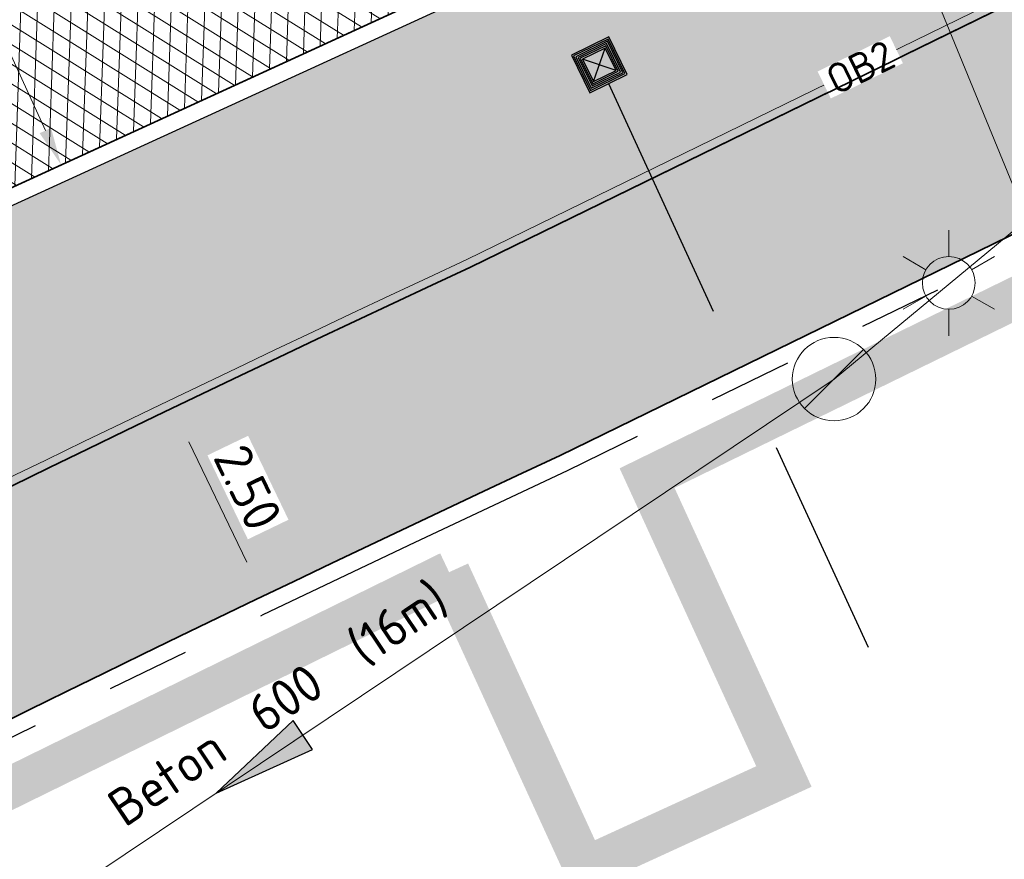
# Model space of a CAD drawing. Header units: metres. Extents: x 195696 to 514079, y 327475 to 328989.
# Tile 62 of 256: x 195956 to 195967, y 327626 to 327636. Entities that reach past the tile are written whole.
import ezdxf
from ezdxf.enums import TextEntityAlignment as Align

# ---------------------------------------------------------------- set-up
doc = ezdxf.new("R2010")
doc.units = ezdxf.units.M
for name, pattern in [('CENTER2', [1.125, 0.75, -0.125, 0.125, -0.125]), ('RI-HWA_AANSLUITLEIDING-SO', [4.8, 3, -1.8]), ('VH-TROTTOIRBAND_180-200', [20, 10, -2, 2, -2, 2, -2]), ('XX-CENTER', [8, 5, -1, 1, -1])]:
    doc.linetypes.add(name, pattern=pattern)
for name, color, linetype, lineweight in [('B-WE-OV-ARMATUUR-S-250', 7, 'Continuous', 18), ('B-WE-RI-GWA-G', 30, 'Continuous', 18), ('B-WE-RI-GWA_MATERIAAL-DIAMETER-BOB-STROOMRICHTING-S', 252, 'Continuous', 25), ('B-WE-RI-GWA_RIOOLPUT_INSPECTIEPUT-S-250', 30, 'Continuous', 18), ('N-WE-GR-GRAS-A-250', 62, 'Continuous', 18), ('N-WE-GW-ONTGRAVINGSVAK-vak 5-A-250', 82, 'Continuous', 18), ('N-WE-KG-WERKGRENS-200-G', 14, 'CENTER2', 35), ('N-WE-RI-HWA_KOLKAANSLUITLEIDING_PVC-G', 150, 'RI-HWA_AANSLUITLEIDING-SO', 25), ('N-WE-VH-GESLOTENVERHARDING-A-200', 252, 'Continuous', 18), ('N-WE-VH-HERSTRATEN-A-200', 252, 'Continuous', 18), ('N-WE-VH-KANTOPSLUITING_OPSLUITBAND-T18', 7, 'Continuous', 18), ('N-WE-VH-KANTOPSLUITING_OPSLUITBAND_100X200-G', 5, 'Continuous', 13), ('N-WE-VH-KANTOPSLUITING_TROTTOIRBAND_180 200_250-G', 6, 'VH-TROTTOIRBAND_180-200', 25), ('N-WE-VH-KANTOPSLUITING_VOORKANTBAND-G', 2, 'Continuous', 35), ('N-WE-VH-KANTVERHARDING-G', 5, 'Continuous', 35), ('N-WE-VH-OPENVERHARDING_BETONSTRAATSTEEN_ROOD-A', 13, 'Continuous', 18), ('N-WE-VH-TEGEL-A', 252, 'Continuous', 18), ('X-XX-AL-M', 6, 'Continuous', 18), ('X-XX-AL-VERWIJZING_DOORSNEDE-G', 7, 'XX-CENTER', 18)]:
    doc.layers.add(name, color=color, linetype=linetype, lineweight=lineweight)
doc.layers.add('N-WE-RI-HWA_KOLK-S', color=7, linetype='Continuous', lineweight=25, true_color=0x007bff)
doc.styles.add('NLCS-ISO', font='NLCS-ISO.ttf')
doc.styles.add('NLCS-ISO-M200-T18', font='NLCS-ISO.ttf', dxfattribs={"height": 0.36})
doc.styles.add('NLCS-ISO-M250-T18', font='NLCS-ISO.ttf', dxfattribs={"height": 0.45})
doc.dimstyles.new('NLCS-M250-T18-PIJL_L2_H2', dxfattribs={"dimscale": 0.25, "dimtxt": 2.5, "dimasz": 1.8, "dimexe": 2, "dimexo": 2, "dimgap": 0.7, "dimtad": 1, "dimzin": 0, "dimdsep": 46, "dimtxsty": 'NLCS-ISO-M250-T18', "dimcen": 0, "dimdle": 2, "dimclrd": 256, "dimclre": 256, "dimclrt": 7, "dimazin": 0, "dimtfac": 1, "dimtdec": 3, "dimtofl": 0, "dimtmove": 0, "dimatfit": 3, "dimfxl": 2, "dimfxlon": 1, "dimtfillclr": 256, "dimtolj": 1, "dimtzin": 0, "dimlwd": -1, "dimlwe": -1, "dimarcsym": 0})
pattern_1 = [(0, (0, 0), (0.5, 0.5), [0.125, -0.375]), (0, (0.275, 0.3), (0.5, 0.5), [0.125, -0.375]), (90, (0.05, 0.175), (-0.5, 0.5), [0.125, -0.375]), (90, (0.25, 0.35), (-0.5, 0.5), [0.125, -0.375]), (45, (0.1, 0.35), (0, 0.5000000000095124), [0.125, -0.582106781]), (135, (0.275, 0), (-0.5000000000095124, 0), [0.125, -0.582106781]), (26.56505119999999, (0.125, 0.15), (0.5000000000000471, 2.000322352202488e-10), [0.125, -0.9930339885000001]), (26.56505119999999, (0.35, 0.4), (0.5000000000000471, 2.000322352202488e-10), [0.125, -0.9930339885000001]), (63.43494882, (0.35, 0), (2.54993137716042e-11, 0.500000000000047), [0.125, -0.9930339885]), (63.43494882, (0.125, 0.225), (2.54993137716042e-11, 0.500000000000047), [0.125, -0.9930339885]), (63.43494882, (0.3, 0.1), (2.54993137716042e-11, 0.500000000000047), [0.125, -0.9930339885]), (116.5650512, (0, 0.275), (-2.000324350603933e-10, 0.500000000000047), [0.125, -0.9930339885]), (153.43494882, (0.1, 0.07500000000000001), (-0.500000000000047, 2.549949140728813e-11), [0.125, -0.9930339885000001])]

# ---------------------------------------------------------------- blocks, each defined once
blk = doc.blocks.new('*D121')
at = {"layer": 'defpoints', "color": 0, "transparency": 16777216}
for p in [(195957.0834670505, 327631.4901021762), (195958.4180925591, 327629.3579988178), (195958.1679243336, 327629.2375586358)]:
    blk.add_point(p, dxfattribs=at)
at = {"layer": 'X-XX-AL-M', "transparency": 16777216}
for p, q in [((195957.3336352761, 327631.6105423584), (195957.7841439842, 327631.8274338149)), ((195957.528837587, 327631.2050845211), (195958.2228902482, 327629.7634566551)), ((195958.4180925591, 327629.3579988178), (195958.8686012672, 327629.5748902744))]:
    blk.add_line(p, q, dxfattribs=at)
for points in [[(195957.5964138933, 327631.2376182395), (195957.4612612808, 327631.1725508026), (195957.3336352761, 327631.6105423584)], [(195958.2904665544, 327629.7959903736), (195958.155313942, 327629.7309229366), (195958.4180925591, 327629.3579988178)]]:
    blk.add_solid(points, dxfattribs=at)
at = {"layer": 'X-XX-AL-M', "color": 7, "transparency": 16777216, "insert": (195958.2362708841, 327630.6577837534), "char_height": 0.45, "attachment_point": 5, "rotation": 295.7078740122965, "style": 'NLCS-ISO-M250-T18', "bg_fill": 3, "box_fill_scale": 1.1, "bg_fill_color": 256, "bg_fill_true_color": 13158600, "bg_fill_transparency": 0}
blk.add_mtext('\\A1;2.50', dxfattribs=at)
blk = doc.blocks.new('B-SRI-PUT_GWA_KUNSTSTOF-SO')
blk.add_line((-1.414205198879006, -1.41422192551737), (1.414221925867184, 1.41420519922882))
blk.add_circle((8.36349408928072e-06, -8.363144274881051e-06), 2)
blk = doc.blocks.new('N-SRI-KOLK_STRAAT_300X300-SO')
at = {"true_color": 0x939598}
h = blk.add_hatch(color=252, dxfattribs=at)
h.dxf.hatch_style = 1
h.paths.add_polyline_path([(-0.7500000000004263, 2.842170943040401e-13), (-0.7500000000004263, 1.500000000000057), (0.7499999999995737, 1.500000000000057), (0.7499999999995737, 2.842170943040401e-13)])
h.paths.add_polyline_path([(1.249999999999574, 2.000000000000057), (-1.250000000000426, 2.000000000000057), (-1.250000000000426, -0.4999999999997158), (1.249999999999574, -0.4999999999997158)])
h.paths.add_polyline_path([(-0.7500000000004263, 2.842170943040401e-13), (-0.7500000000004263, 1.500000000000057), (0.7499999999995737, 1.500000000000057), (0.7499999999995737, 2.842170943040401e-13)])
h.paths.add_polyline_path([(-1.250000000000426, -0.4999999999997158), (-1.250000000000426, 2.000000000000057), (1.249999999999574, 2.000000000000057), (1.249999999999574, -0.4999999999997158)])
h.paths.add_polyline_path([(-0.7500000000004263, 2.842170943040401e-13), (-0.7500000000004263, 1.500000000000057), (0.7499999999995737, 1.500000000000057), (0.7499999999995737, 2.842170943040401e-13)])
h.paths.add_polyline_path([(1.249999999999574, 2.000000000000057), (1.249999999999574, -0.4999999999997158), (-1.250000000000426, -0.4999999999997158), (-1.250000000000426, 2.000000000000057)])
h = blk.add_hatch(color=256)
h.dxf.hatch_style = 1
h.paths.add_polyline_path([(-4.263117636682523e-13, 0.7500000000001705), (0.7499999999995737, 1.500000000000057), (-0.7500000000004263, 1.500000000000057)])
h.paths.add_polyline_path([(-0.7500000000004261, 2.842170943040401e-13), (0.7499999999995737, 2.83995049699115e-13), (-4.263256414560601e-13, 0.7500000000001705)])
for p, q in [((-0.7500000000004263, 2.842170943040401e-13), (0.7499999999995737, 1.500000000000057)), ((0.7499999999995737, 2.842170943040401e-13), (-0.7500000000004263, 1.500000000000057))]:
    blk.add_line(p, q)
at = {"flags": 128}
for points in [[(-1.250000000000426, -0.4999999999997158), (1.249999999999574, -0.4999999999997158), (1.249999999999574, 2.000000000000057), (-1.250000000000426, 2.000000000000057)], [(-1.150000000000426, -0.3999999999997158), (1.149999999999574, -0.3999999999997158), (1.149999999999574, 1.900000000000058), (-1.150000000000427, 1.900000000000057)], [(-1.050000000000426, -0.2999999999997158), (1.049999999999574, -0.2999999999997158), (1.049999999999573, 1.800000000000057), (-1.050000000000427, 1.800000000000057)], [(-0.9500000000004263, -0.1999999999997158), (0.949999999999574, -0.1999999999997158), (0.9499999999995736, 1.700000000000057), (-0.9500000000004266, 1.700000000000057)], [(-0.8500000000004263, -0.09999999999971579), (0.849999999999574, -0.09999999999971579), (0.8499999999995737, 1.600000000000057), (-0.8500000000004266, 1.600000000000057)], [(-0.7500000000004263, 2.842170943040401e-13), (0.7499999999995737, 2.842170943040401e-13), (0.7499999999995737, 1.500000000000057), (-0.7500000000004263, 1.500000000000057)]]:
    blk.add_lwpolyline(points, close=True, dxfattribs=at)
blk = doc.blocks.new('*U178')
at = {"ltscale": 0.1}
blk.add_hatch(color=256, dxfattribs=at).paths.add_polyline_path([(-2.500000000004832, 0), (2.500000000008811, -0.8333333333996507), (2.500000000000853, 0.8333333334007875)])
at = {"ltscale": 0.1, "flags": 128}
blk.add_lwpolyline([(-2.500000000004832, 0), (2.500000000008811, -0.8333333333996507), (2.500000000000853, 0.8333333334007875)], close=True, dxfattribs=at)
at = {"ltscale": 0.1, "style": 'NLCS-ISO'}
for tag, p in [('MAT', (-1, 0.5000000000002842)), ('BOBL', (-29.0286944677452, -3.239999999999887))]:
    blk.add_attdef(tag, text='', height=1.8, dxfattribs=at).set_placement(p, align=Align.BOTTOM_RIGHT)
for tag, p in [('DIA', (1, 0.5000000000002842)), ('BOBR', (33.0539459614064, -3.24))]:
    blk.add_attdef(tag, text='', height=1.8, dxfattribs=at).set_placement(p, align=Align.BOTTOM_LEFT)
blk.add_attdef('JVA', text='', height=1.8, dxfattribs=at).set_placement((0, -0.9999999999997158), align=Align.TOP_CENTER)
blk = doc.blocks.new('SOV-ARMATUUR-SO')
for p, q in [((8.349587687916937e-10, 1.265625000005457), (1.669846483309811e-09, 2.53125000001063)), ((-1.096064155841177, 0.6328125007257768), (-2.192125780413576, 1.265625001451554)), ((1.096064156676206, 0.6328124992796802), (2.192125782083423, 1.26562499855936)), ((-1.096064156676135, -0.6328124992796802), (-2.192125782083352, -1.26562499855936)), ((1.096064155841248, -0.6328125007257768), (2.192125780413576, -1.265625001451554)), ((-8.349587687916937e-10, -1.265625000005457), (-1.669775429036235e-09, -2.53125000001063))]:
    blk.add_line(p, q)
blk.add_circle((0, 0), 1.265625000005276)
at = {"style": 'NLCS-ISO'}
blk.add_attdef('TYPE', text='', height=1.75, dxfattribs=at).set_placement((0.1052451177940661, 3.816837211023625), align=Align.MIDDLE_CENTER)
blk = doc.blocks.new('OB2')
at = {"layer": 'N-WE-VH-KANTOPSLUITING_OPSLUITBAND-T18', "insert": (0, 0), "char_height": 0.36, "attachment_point": 5, "style": 'NLCS-ISO-M200-T18', "bg_fill": 3, "box_fill_scale": 1, "bg_fill_color": 256, "bg_fill_transparency": 0}
blk.add_mtext_dynamic_manual_height_columns('OB2', width=0.9622396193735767, gutter_width=12.5, heights=[0], dxfattribs=at)
blk = doc.blocks.new('*D418')
at = {"layer": 'defpoints', "color": 0, "transparency": 16777216}
for p in [(195953.3706477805, 327640.2514047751), (195953.3706963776, 327640.2514270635), (195955.9970114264, 327634.5249561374)]:
    blk.add_point(p, dxfattribs=at)
at = {"layer": 'X-XX-AL-M', "transparency": 16777216}
for p, q in [((195953.3706963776, 327640.2514270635), (195953.8251764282, 327640.4598686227)), ((195955.8094626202, 327634.9340104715), (195953.5582937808, 327639.842395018)), ((195955.9970600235, 327634.5249784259), (195956.4515400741, 327634.733419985))]:
    blk.add_line(p, q, dxfattribs=at)
for points in [[(195953.6264657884, 327639.8736612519), (195953.4901217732, 327639.8111287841), (195953.3706963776, 327640.2514270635)], [(195955.8776346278, 327634.9652767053), (195955.7412906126, 327634.9027442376), (195955.9970600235, 327634.5249784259)]]:
    blk.add_solid(points, dxfattribs=at)
at = {"layer": 'X-XX-AL-M', "color": 7, "transparency": 16777216, "insert": (195955.0474622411, 327637.5549559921), "char_height": 0.45, "attachment_point": 5, "rotation": 294.6379615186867, "style": 'NLCS-ISO-M250-T18', "bg_fill": 3, "box_fill_scale": 1.1, "bg_fill_color": 256, "bg_fill_true_color": 13158600, "bg_fill_transparency": 0}
blk.add_mtext('\\A1;6.30', dxfattribs=at)

msp = doc.modelspace()

# ---------------------------------------------------------------- hatches: boundary and pattern name
at = {"layer": 'N-WE-GR-GRAS-A-250', "lineweight": 0}
h = msp.add_hatch(dxfattribs=at)
h.set_pattern_fill('AGR-GRAS_02-SO', color=256, scale=0.05, pattern_type=2)
h.set_pattern_definition(pattern_1)
edge = h.paths.add_edge_path(flags=17)
edge.add_arc((195894.559118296, 327628.0008672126), 2.00000000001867, 141.4672806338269, 205.6254233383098)
edge.add_line((195892.7558368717, 327627.1358954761), (195893.6442734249, 327625.2836949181))
edge.add_line((195893.6442734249, 327625.2836949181), (195903.1995377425, 327629.2377206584))
edge.add_line((195903.1995377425, 327629.2377206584), (195901.9728150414, 327631.3262218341))
edge.add_line((195901.9728150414, 327631.3262218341), (195892.9946132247, 327629.2467901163))
edge = h.paths.add_edge_path()
edge.add_arc((195894.559118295, 327628.0008672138), 1.999999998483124, 114.1582394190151, 205.6254233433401)
edge.add_line((195892.7558368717, 327627.1358954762), (195893.6442734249, 327625.283694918))
edge.add_line((195893.6442734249, 327625.283694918), (195888.7015997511, 327623.1984623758))
edge.add_line((195888.7015997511, 327623.1984623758), (195889.2842258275, 327621.9323330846))
edge.add_line((195889.2842258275, 327621.9323330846), (195891.6600081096, 327616.7851886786))
edge.add_arc((195897.7335764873, 327603.552450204), 14.56000001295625, 109.5185303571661, 114.65419813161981, ccw=False)
edge.add_arc((195898.4012773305, 327603.225723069), 15.10000000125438, 98.33438612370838, 111.4926544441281, ccw=False)
edge.add_line((195896.2125317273, 327618.1662515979), (195896.9700282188, 327618.3502061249))
edge.add_arc((195895.0962950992, 327626.0659513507), 7.940000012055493, 283.6497829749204, 306.4932178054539)
edge.add_line((195899.8184324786, 327619.6827688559), (195901.0766474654, 327620.613568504))
edge.add_arc((196065.2309153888, 327394.0238279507), 279.802670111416, 123.9376761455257, 125.92167150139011, ccw=False)
edge.add_arc((196052.4705127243, 327415.9658439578), 254.4799999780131, 116.04817992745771, 124.3121944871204, ccw=False)
edge.add_arc((196065.230915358, 327394.0238282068), 279.8026698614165, 114.4387036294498, 116.42269830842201, ccw=False)
edge.add_line((195949.4710925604, 327648.7574095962), (195977.2456928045, 327661.0463759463))
edge.add_line((195977.2456928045, 327661.0463759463), (195976.1714002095, 327663.921825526))
edge.add_line((195976.1714002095, 327663.921825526), (195975.1513113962, 327666.3509349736))
edge.add_line((195975.1513113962, 327666.3509349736), (195928.3581608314, 327645.3531347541))
edge.add_line((195928.3581608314, 327645.3531347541), (195893.7406020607, 327629.8257045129))
h = msp.add_hatch(dxfattribs=at)
h.set_pattern_fill('AGR-GRAS_02-SO', color=256, scale=0.05, pattern_type=2)
h.set_pattern_definition(pattern_1)
edge = h.paths.add_edge_path()
edge.add_arc((196043.198166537, 327406.4101503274), 250.2000000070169, 119.0445295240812, 125.0100958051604)
edge.add_arc((196048.5765314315, 327398.7319291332), 259.5745341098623, 125.0100958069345, 125.4128280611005)
edge.add_line((195898.1625222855, 327610.2846757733), (195897.9779617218, 327610.5432479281))
edge.add_arc((195896.3602316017, 327616.1046272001), 5.791890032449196, 232.0050728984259, 286.2190000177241, ccw=False)
edge.add_arc((195892.9791202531, 327611.7771308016), 0.3001568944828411, 121.9578263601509, 232.1130221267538, ccw=False)
edge.add_arc((195864.8525568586, 327667.5920542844), 62.20236465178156, 296.7195791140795, 297.6407080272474)
edge.add_arc((195887.4424593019, 327609.3265491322), 7.019852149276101, 26.77204193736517, 27.58824522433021)
edge.add_arc((195897.7378259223, 327603.5379229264), 9.915119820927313, 103.65383488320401, 114.25858670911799, ccw=False)
edge.add_line((195895.397309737, 327613.1728378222), (195898.0697254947, 327613.8218216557))
edge.add_arc((195895.0962951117, 327626.0659513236), 12.59999998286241, 283.6497829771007, 306.4932178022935)
edge.add_line((195902.5898632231, 327615.9364677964), (195903.8480782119, 327616.867267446))
edge.add_arc((196052.470512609, 327415.965843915), 249.8999999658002, 120.18018763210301, 126.4932178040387, ccw=False)
edge.add_arc((196052.470512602, 327415.9658439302), 249.8999999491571, 113.8671573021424, 120.1801876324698, ccw=False)
edge.add_line((195951.3566099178, 327644.4959046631), (195978.0309411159, 327656.2980532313))
edge.add_line((195978.0309411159, 327656.2980532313), (195978.0714028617, 327656.2066046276))
edge.add_line((195978.0714028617, 327656.2066046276), (195978.9858888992, 327656.6112220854))
edge.add_line((195978.9858888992, 327656.6112220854), (195980.4815068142, 327653.2309386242))
edge.add_line((195980.4815068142, 327653.2309386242), (195980.204127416, 327653.1082111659))
edge.add_line((195980.204127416, 327653.1082111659), (195980.3317623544, 327652.8280505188))
edge.add_line((195980.3317623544, 327652.8280505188), (195938.8944765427, 327633.8321814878))
edge.add_arc((196043.19817787, 327406.4101268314), 250.2000260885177, 114.637844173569, 119.0445291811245)
h = msp.add_hatch(dxfattribs=at)
h.set_pattern_fill('AGR-GRAS_02-SO', color=256, scale=0.05, pattern_type=2)
h.set_pattern_definition(pattern_1)
edge = h.paths.add_edge_path()
edge.add_line((195903.9956943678, 327603.2060220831), (195904.183198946, 327602.9449699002))
edge.add_arc((195908.906000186, 327599.578198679), 5.800000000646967, 144.5158446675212, 197.0040277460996)
edge.add_arc((195903.6464528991, 327597.9697998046), 0.3000195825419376, 197.0059274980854, 304.7222992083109)
edge.add_line((195903.8173438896, 327597.7232069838), (195904.6297932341, 327598.3062387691))
edge.add_line((195904.6297932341, 327598.3062387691), (195904.6880964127, 327598.2249938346))
edge.add_arc((195874.6411075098, 327639.2375554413), 50.84143734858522, 306.2275834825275, 317.1015318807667)
edge.add_arc((195926.866324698, 327592.0628251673), 19.55377332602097, 122.68359516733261, 140.0077437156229, ccw=False)
edge.add_arc((196178.5579974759, 327200.510303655), 485.0235024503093, 120.53702746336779, 122.73109156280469, ccw=False)
edge.add_arc((196102.5093254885, 327329.4247478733), 335.3494083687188, 114.9861992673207, 120.5370274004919, ccw=False)
edge.add_line((195960.857752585, 327633.3886562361), (195976.960680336, 327641.2572951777))
edge.add_line((195976.960680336, 327641.2572951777), (195975.8979426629, 327643.4321551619))
edge.add_line((195975.8979426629, 327643.4321551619), (195941.6875728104, 327627.7421393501))
edge.add_arc((196043.197863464, 327406.4100114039), 243.499999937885, 114.6377677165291, 117.7694669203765)
edge.add_arc((195952.9500934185, 327577.8014638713), 49.79999999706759, 117.7694669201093, 133.4711233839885)
edge.add_arc((195884.151202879, 327650.3735842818), 50.20000000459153, 302.8422075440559, 313.47112338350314, ccw=False)
edge.add_arc((196024.1603589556, 327433.4729748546), 207.9635879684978, 122.8422077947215, 124.478979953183)
edge.add_arc((196113.5382223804, 327305.295721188), 364.223308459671, 124.6544697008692, 125.1215785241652)
at = {"layer": 'N-WE-GW-ONTGRAVINGSVAK-vak 5-A-250', "lineweight": 0, "transparency": 33554495}
msp.add_hatch(color=256, dxfattribs=at).paths.add_polyline_path([(195928.1326799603, 327617.5530376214), (195930.0224477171, 327614.4069844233), (195947.0866307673, 327624.0993336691), (195960.083, 327630.579), (195971.69, 327635.965), (195990.4758923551, 327644.6077733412), (195989.4472236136, 327646.8431009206), (195969.9741678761, 327637.8573352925), (195969.3057477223, 327638.222267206), (195965.4, 327636.922), (195960.3559734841, 327635.1764013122), (195950.1434288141, 327629.8944182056), (195934.3076709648, 327621.147298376)])
at = {"layer": 'N-WE-VH-GESLOTENVERHARDING-A-200', "lineweight": 0}
h = msp.add_hatch(dxfattribs=at)
h.set_pattern_fill('AVH-GESLOTEN-SOD', color=256, scale=0.1, angle=28, pattern_type=2)
h.set_pattern_definition([(87.99999999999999, (0, 0), (-0.1998781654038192, 0.006979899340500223), []), (148, (0, 0), (-0.1059838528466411, -0.1696096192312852), [])])
edge = h.paths.add_edge_path()
edge.add_arc((196043.1978634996, 327406.4100113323), 243.7000000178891, 114.6377677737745, 117.7694669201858)
edge.add_arc((195952.9500934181, 327577.8014638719), 49.99999999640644, 117.769466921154, 133.471123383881)
edge.add_arc((195884.1512031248, 327650.3735845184), 50.00000000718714, 306.4912656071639, 313.4711229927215, ccw=False)
edge.add_line((195913.8862149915, 327610.1762080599), (195909.2428863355, 327617.4930319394))
edge.add_arc((196043.1953181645, 327406.4153922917), 249.9940478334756, 114.63775157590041, 122.39970749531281, ccw=False)
edge.add_line((195938.9778525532, 327633.6503891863), (196015.1880523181, 327668.6029268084))
edge.add_arc((195990.1752496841, 327723.1406174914), 60.00000000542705, 294.6377677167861, 307.6954955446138)
edge.add_line((196026.8631397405, 327675.6643210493), (196030.3420670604, 327668.7281570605))
edge.add_line((196030.3420670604, 327668.7281570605), (196027.0168718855, 327667.1070542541))
edge.add_line((196027.0168718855, 327667.1070542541), (196016.1131317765, 327662.0962125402))
edge.add_line((196016.1131317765, 327662.0962125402), (195941.6041967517, 327627.9239316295))
at = {"layer": 'N-WE-VH-HERSTRATEN-A-200', "lineweight": 0}
h = msp.add_hatch(dxfattribs=at)
h.set_pattern_fill('AVH-HERSTRATEN-SOD', color=256, scale=0.2, angle=26.57, pattern_type=2)
h.set_pattern_definition([(86.57000000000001, (195915.4831970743, 327624.8546070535), (-0.1996417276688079, 0.01196580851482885), [])])
edge = h.paths.add_edge_path()
edge.add_line((195975.5447569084, 327665.4196369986), (195979.9144058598, 327667.349492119))
edge.add_line((195979.9144058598, 327667.349492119), (195979.877, 327667.411))
edge.add_arc((195979.9212362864, 327667.8722738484), 0.4633901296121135, 204.9231770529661, 264.5220715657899, ccw=False)
edge.add_line((195979.501, 327667.677), (195976.296, 327674.723))
edge.add_line((195976.296, 327674.723), (195976.295, 327674.763))
edge.add_line((195976.295, 327674.763), (195975.4843143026, 327678.5424044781))
edge.add_line((195975.4843143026, 327678.5424044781), (195972.73, 327677.2939999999))
edge.add_line((195972.73, 327677.2939999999), (195926.405, 327656.297))
edge.add_line((195926.405, 327656.297), (195882.549, 327636.431))
edge.add_line((195882.549, 327636.431), (195884.689, 327631.956))
edge.add_line((195884.689, 327631.956), (195886.282, 327632.689))
edge.add_arc((195886.448, 327631.8359999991), 0.8690023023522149, 78.98747017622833, 101.01252982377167, ccw=False)
edge.add_line((195886.614, 327632.689), (195894.031, 327636.115))
edge.add_line((195894.031, 327636.115), (195894.05, 327636.124))
edge.add_line((195894.05, 327636.124), (195899.109, 327638.431))
edge.add_line((195899.109, 327638.431), (195910.294, 327643.542))
edge.add_line((195910.294, 327643.542), (195916.7165272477, 327646.435513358))
edge.add_arc((195917.1586417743, 327645.5148926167), 1.021277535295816, 91.04590013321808, 115.65195938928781, ccw=False)
edge.add_line((195917.14, 327646.536), (195927.892, 327651.503))
edge.add_line((195927.892, 327651.503), (195934.305, 327654.398))
edge.add_line((195934.305, 327654.398), (195934.416, 327654.448))
edge.add_line((195934.416, 327654.448), (195945.396, 327659.423))
edge.add_line((195945.396, 327659.423), (195951.838, 327662.336))
edge.add_arc((195952.2643381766, 327661.4622356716), 0.9722285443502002, 93.14492670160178, 116.00926088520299, ccw=False)
edge.add_line((195952.211, 327662.433), (195962.962, 327667.401))
edge.add_line((195962.962, 327667.401), (195968.097, 327669.671))
edge.add_arc((195969.9610096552, 327664.9667886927), 5.060052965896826, 46.282945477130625, 111.6155881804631, ccw=False)
edge.add_arc((195969.9542878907, 327664.6963484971), 5.263311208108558, 43.64465055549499, 48.265031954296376, ccw=False)
edge.add_arc((195970.1787225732, 327664.9496708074), 4.926145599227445, 33.08821904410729, 43.3141953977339, ccw=False)
edge.add_arc((195958.8602193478, 327657.5624091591), 18.44206666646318, 25.217092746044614, 33.11981405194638, ccw=False)
at = {"layer": 'N-WE-VH-OPENVERHARDING_BETONSTRAATSTEEN_ROOD-A', "lineweight": 0}
h = msp.add_hatch(dxfattribs=at)
h.set_pattern_fill('AVH-BSS_KEIFORMAAT_KEPER', color=256, scale=2, angle=26.56885433, pattern_type=2)
h.set_pattern_definition([(26.56885433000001, (195915.4831970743, 327624.8546070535), (0.09389615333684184, 0.2817507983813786), [0.63, -0.21]), (296.56885433, (195915.2953424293, 327625.2302540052), (0.09389615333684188, 0.2817507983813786), [0.63, -0.21])])
h.paths.add_polyline_path([(195983.8047951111, 327658.9620656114), (195982.7932514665, 327661.2482807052), (195978.0763189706, 327659.1612578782), (195950.3046045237, 327646.8735683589, 0.0551473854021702), (195902.301786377, 327618.9574783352), (195901.6726788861, 327618.4920785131), (195903.1594979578, 327616.4822603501), (195903.7886054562, 327616.9476601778, -0.05514738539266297), (195951.3161481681, 327644.587353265), (195979.0878626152, 327656.8750427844)])
h = msp.add_hatch(dxfattribs=at)
h.set_pattern_fill('AVH-BSS_KEIFORMAAT_KEPER', color=256, scale=2, angle=28.07844222, pattern_type=2)
h.set_pattern_definition([(28.07844222, (195918.8939923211, 327606.9957725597), (0.08644105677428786, 0.2841266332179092), [0.6299999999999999, -0.21]), (298.07844222, (195918.6963067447, 327607.3663402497), (0.08644105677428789, 0.2841266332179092), [0.63, -0.21])])
edge = h.paths.add_edge_path()
edge.add_line((195985.685783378, 327642.6269786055), (195984.6570284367, 327644.9067882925))
edge.add_line((195984.6570284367, 327644.9067882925), (195960.9, 327633.298))
edge.add_arc((196102.5055242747, 327329.431624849), 335.2415523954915, 114.9861068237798, 120.5382059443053)
edge.add_arc((196088.3640664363, 327350.1086381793), 310.2516950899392, 120.2291231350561, 123.4130898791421)
edge.add_line((195917.5173136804, 327609.0825777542), (195918.8939923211, 327606.9957725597))
edge.add_arc((196088.3640664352, 327350.1086381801), 307.7516950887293, 120.2278679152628, 123.4130898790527, ccw=False)
edge.add_arc((196102.5055242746, 327329.4316248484), 332.7415523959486, 114.98214642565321, 120.53936724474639, ccw=False)
edge.add_line((195961.9768437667, 327631.0416887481), (195985.685783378, 327642.6269786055))
at = {"layer": 'N-WE-VH-TEGEL-A', "lineweight": 0}
h = msp.add_hatch(dxfattribs=at)
h.set_pattern_fill('AVH-TEGEL_300X300_HALFST', color=256, angle=28.1124465, pattern_type=2)
h.set_pattern_definition([(28.1124465, (195900.9246258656, 327618.1874641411), (0.1939268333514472, 0.2736647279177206), [0.3, -0.3]), (118.1124465, (195900.9246258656, 327618.1874641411), (-0.264607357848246, -0.1413610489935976), [])])
edge = h.paths.add_edge_path()
edge.add_line((195931.2642428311, 327639.6588848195), (195916.0749299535, 327630.7349790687))
edge.add_arc((196052.4705126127, 327415.9658439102), 254.4199999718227, 122.4188137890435, 126.4932178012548)
edge.add_line((195901.1599093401, 327620.5010186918), (195899.9016943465, 327619.5702190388))
edge.add_line((195899.9016943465, 327619.5702190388), (195900.9722040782, 327618.1231499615))
edge.add_line((195900.9722040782, 327618.1231499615), (195902.1828408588, 327619.1182637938))
edge.add_arc((195796.015921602, 327894.0889229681), 294.7546066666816, 291.1117103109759, 291.1705718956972)
edge.add_arc((196052.4705126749, 327415.965843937), 252.619999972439, 113.8671573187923, 126.42698933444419, ccw=False)
edge.add_line((195950.2560504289, 327646.9833066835), (195977.9180265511, 327659.2224421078))
edge.add_line((195977.9180265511, 327659.2224421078), (195977.1897151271, 327660.8685169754))
edge.add_line((195977.1897151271, 327660.8685169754), (195949.5277390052, 327648.6293815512))
edge.add_arc((196052.4705126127, 327415.9658439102), 254.4199999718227, 113.8671573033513, 118.4506921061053)

# ---------------------------------------------------------------- linework, layer by layer
at = {"layer": 'B-WE-RI-GWA-G', "flags": 128}
msp.add_lwpolyline([(195952.32, 327623.29), (195965.256, 327631.957), (195975.77, 327640.66), (196011.39, 327657.08), (196048.9974401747, 327673.3589608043)], dxfattribs=at)
at = {"layer": 'N-WE-KG-WERKGRENS-200-G', "ltscale": 20, "const_width": 0.5, "flags": 128}
msp.add_lwpolyline([(195828.5449324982, 327534.879240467, 0.003022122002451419), (195829.93590122, 327535.771814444, 0.01445730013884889), (195849.9203571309, 327549.7795194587), (195856.8154032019, 327554.916298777, 0.003168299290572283), (195864.1639217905, 327560.5850023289, 0.004116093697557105), (195873.665133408, 327568.1354444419), (195875.2468758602, 327569.7402853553, -0.04590442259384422), (195893.6684553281, 327584.1758765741, -0.003920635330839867), (195895.415665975, 327585.2829132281), (195899.6903654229, 327587.1140162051), (195908.6549476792, 327591.1456296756), (195913.7783480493, 327593.5262803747), (195911.7519175, 327599.815644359, 0.01672595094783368), (195914.3030782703, 327602.3834741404, -0.05873833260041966), (195918.1914157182, 327605.6903519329, -0.0149636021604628), (195933.7835255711, 327615.4114837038, -0.02290013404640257), (195960.6453597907, 327629.6436936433), (195962.2695904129, 327626.1022357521), (195964.6556142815, 327627.196545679), (195963.0164419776, 327630.7705827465), (195985.3556549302, 327641.6865604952), (195986.2883373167, 327639.6407298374), (195991.3787427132, 327641.9896044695), (195991.2167854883, 327642.3405929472), (196016.8331699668, 327654.1033951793), (196043.3648561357, 327666.2187952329), (196062.7450758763, 327674.9827924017, -0.2249660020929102), (196073.449816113, 327674.7914675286, -0.1421209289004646), (196089.6624870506, 327659.9048043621), (196098.6602686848, 327645.085066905), (196102.7039221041, 327638.3856411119), (196105.2942913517, 327634.0936276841), (196104.5483598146, 327630.4830016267), (196106.5069983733, 327630.0783598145), (196106.8157439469, 327631.572819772), (196109.5556329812, 327627.0332549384), (196106.9175713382, 327623.6433724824), (196107.2726273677, 327621.2378997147), (196108.1724373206, 327618.762568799), (196115.3588616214, 327620.4646843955), (196117.1091711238, 327616.5289866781), (196119.7797565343, 327617.7166670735), (196121.91969184, 327613.0267845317, -0.00392140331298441), (196122.0892688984, 327612.647286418), (196123.750845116, 327608.8491332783), (196134.2791748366, 327613.0028017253), (196129.7162030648, 327622.9043765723), (196131.4787331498, 327623.7577356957), (196131.9220392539, 327622.8057424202), (196136.5309742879, 327625.0444784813), (196135.9782779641, 327626.2430509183, 0.0008442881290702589), (196135.4677727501, 327627.3242460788, 0.00200703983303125), (196134.3940288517, 327629.5648853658, 0.01591494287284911), (196124.8497653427, 327647.7894020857), (196123.6001729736, 327650.0628411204), (196120.6893621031, 327655.3570407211, -0.0299467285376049), (196119.8876454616, 327657.1722740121, -0.03392687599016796), (196119.2473421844, 327659.3243675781, -0.079656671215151), (196118.7071710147, 327669.5938870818, -0.05596398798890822), (196120.895766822, 327679.4810814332, -0.02465094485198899), (196122.3280872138, 327683.3089118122, -0.06398449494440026), (196127.6991712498, 327692.3564989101, -0.0612915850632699), (196136.293138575, 327701.4290951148, -0.002153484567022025), (196137.0448438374, 327702.0496886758), (196134.1238128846, 327705.3584450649), (196130.8403230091, 327710.2730661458), (196128.7795578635, 327714.2167266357), (196130.2824716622, 327714.9511575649), (196136.9835533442, 327718.6725045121), (196150.0915809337, 327725.9518544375), (196156.6698113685, 327729.6049777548, 0.02051814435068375), (196159.759876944, 327731.9555349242, 0.01138610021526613), (196162.7602591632, 327734.61370686), (196165.2195120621, 327736.8760195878), (196167.7078296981, 327739.1642312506), (196170.8379913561, 327742.0864486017), (196172.2114536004, 327743.3378795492), (196172.7900103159, 327745.3866384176), (196177.2139084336, 327749.0588039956), (196171.1339694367, 327757.446802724), (196170.3308734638, 327756.8646883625), (196166.3917223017, 327754.1642742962, -0.0100198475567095), (196156.8914572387, 327748.0422097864, -0.01471472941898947), (196147.7306214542, 327742.3407961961, -0.01528916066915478), (196132.0511333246, 327733.9555756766), (196122.9626991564, 327729.5143181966), (196100.9848614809, 327719.042824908), (196087.5797895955, 327712.7232624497), (196081.7786652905, 327709.9886752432, -0.2480229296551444), (196065.9737873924, 327710.7727387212, -0.0712461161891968), (196063.1016454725, 327712.8429666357), (196060.8679620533, 327714.9103437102), (196050.3103998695, 327724.2971762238), (196044.9293871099, 327729.4094879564), (196037.4614946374, 327736.5039462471), (196032.9629942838, 327731.7832916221), (196022.0346868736, 327741.8797633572), (196018.5616055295, 327737.8270700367), (196029.6593570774, 327728.3165073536), (196024.2891402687, 327722.6810873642), (196034.8576936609, 327713.3451998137), (196036.6471843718, 327711.7636285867), (196037.5375465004, 327710.9511731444), (196040.1934819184, 327706.0842392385), (196041.8161890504, 327702.9959890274), (196042.3214468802, 327700.6229266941), (196041.2663362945, 327695.3568707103), (196023.709869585, 327687.1903512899), (196023.4951042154, 327687.5758275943), (195979.9437075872, 327667.9113284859), (195976.7737302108, 327674.8803333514), (195975.8441556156, 327679.2544665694), (195926.1986886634, 327656.7524510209), (195882.7902105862, 327637.089170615), (195881.879234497, 327639.009765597), (195874.9585656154, 327635.9455117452), (195875.384539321, 327634.9207798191, -0.04918109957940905), (195875.5385754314, 327634.4258961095, -0.2318256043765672), (195874.9557544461, 327632.1454860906, -0.07746400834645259), (195874.3361499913, 327631.6101987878), (195873.9705564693, 327631.4274020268), (195873.5946628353, 327631.2433504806), (195871.5802376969, 327630.3158382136), (195870.8957485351, 327630.0005341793), (195869.0103416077, 327629.1436501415), (195872.6494445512, 327620.8904526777), (195873.4676874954, 327621.2196042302, -0.07566582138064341), (195875.1650564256, 327621.7493192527), (195875.3232605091, 327621.7713942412), (195875.4866921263, 327621.7896601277, -0.08613164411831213), (195877.2482289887, 327621.6983242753, -0.01963332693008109), (195877.6368416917, 327621.5943180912, -0.1395863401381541), (195880.0341996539, 327620.0301874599, -0.05548109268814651), (195880.685988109, 327619.0919567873), (195880.8395418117, 327618.7565879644), (195880.9070976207, 327618.608889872), (195878.4306356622, 327617.5280064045), (195879.5647862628, 327616.8923987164), (195882.3475669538, 327610.7493257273), (195879.8452018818, 327608.734657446, 0.1964746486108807), (195876.1627006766, 327602.0723668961, -0.1879515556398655), (195875.3311774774, 327600.5077894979), (195872.4633350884, 327598.0391846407, 0.01059940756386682), (195868.9136781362, 327594.85022724), (195868.0938996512, 327594.081733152, -0.02178076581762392), (195864.8276881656, 327591.2767985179), (195861.4742628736, 327588.6417396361), (195859.1297837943, 327585.548004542, -0.03149793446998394), (195856.5342211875, 327582.6121502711, -0.008822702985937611), (195850.2659221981, 327577.0803502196, -0.01452253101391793), (195839.5124260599, 327568.4463028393), (195839.2340966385, 327568.2322805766, -0.02049592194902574), (195820.3248775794, 327554.9465112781), (195818.0145626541, 327553.4715049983), (195816.984273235, 327552.8391840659), (195828.5449324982, 327534.879240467)], format="xyb", close=True, dxfattribs=at)
at = {"layer": 'N-WE-RI-HWA_KOLKAANSLUITLEIDING_PVC-G'}
msp.add_lwpolyline([(195962.554140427, 327635.4975365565), (195965.6628411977, 327628.7460652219)], dxfattribs=at)
at = {"layer": 'N-WE-VH-KANTOPSLUITING_OPSLUITBAND_100X200-G', "flags": 128}
msp.add_lwpolyline([(195904.6872063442, 327598.2245482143, 0.04750888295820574), (195911.8855672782, 327604.6297244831, -0.05873833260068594), (195916.3625062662, 327608.4371846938, -0.01495635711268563), (195932.1144210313, 327618.2582661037, -0.02422945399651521), (195960.8569246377, 327633.3882516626), (195983.5396716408, 327644.4720961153)], format="xyb", dxfattribs=at)
at = {"layer": 'N-WE-VH-KANTOPSLUITING_TROTTOIRBAND_180 200_250-G', "flags": 128}
msp.add_lwpolyline([(195903.9956943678, 327603.2060220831, -0.01071176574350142), (195911.3760321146, 327608.1971847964, 0.04641067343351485), (195918.6882459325, 327613.9423798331, -0.06861879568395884), (195929.7475175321, 327621.8659674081, -0.01366546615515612), (195941.6875728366, 327627.7421393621), (195983.2437095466, 327646.8011686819)], format="xyb", dxfattribs=at)
at = {"layer": 'N-WE-VH-KANTOPSLUITING_VOORKANTBAND-G', "flags": 128}
for points in [[(195903.879925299, 327603.3670487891, -0.01093582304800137), (195911.2675666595, 327608.3652182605, 0.04641067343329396), (195918.5506481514, 327614.0875240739, -0.0686187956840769), (195929.6543344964, 327622.0429332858, -0.01366546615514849), (195941.6041968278, 327627.9239316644), (195983.1606910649, 327646.9831249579)], [(195904.74629929, 327598.1438758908, 0.04750888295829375), (195911.9588251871, 327604.5616562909, -0.0587383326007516), (195916.4179277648, 327608.3539473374, -0.01495657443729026), (195932.165, 327618.172, -0.02423034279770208), (195960.9, 327633.298), (195983.5835750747, 327644.382249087)]]:
    msp.add_lwpolyline(points, format="xyb", dxfattribs=at)
at = {"layer": 'N-WE-VH-KANTVERHARDING-G'}
msp.add_lwpolyline([(195941.6041967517, 327627.9239316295), (196016.1131317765, 327662.0962125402)], dxfattribs=at)
at = {"layer": 'X-XX-AL-VERWIJZING_DOORSNEDE-G', "flags": 128}
msp.add_lwpolyline([(195956.9957558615, 327659.6868490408), (195968.5542187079, 327631.4500277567)], dxfattribs=at)

# ---------------------------------------------------------------- block references
at = {"layer": 'B-WE-OV-ARMATUUR-S-250', "xscale": 0.25, "yscale": 0.25, "zscale": 0.25}
msp.add_blockref('SOV-ARMATUUR-SO', (195966.63, 327633.109, 86.822), dxfattribs=at)
at = {"layer": 'B-WE-RI-GWA_MATERIAAL-DIAMETER-BOB-STROOMRICHTING-S'}
ref = msp.add_blockref('*U178', (195958.3726132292, 327627.3451947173), dxfattribs=dict(at, xscale=0.25, yscale=0.25, zscale=0.25, rotation=33.82171843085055))
ref.add_attrib('MAT', 'Beton', dxfattribs={"layer": '0', "ltscale": 0.1, "height": 0.45, "rotation": 33.82171843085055, "style": 'NLCS-ISO'}).set_placement((195958.095343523, 327627.3098887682), align=Align.BOTTOM_RIGHT)
ref.add_attrib('DIA', '600  (16m)', dxfattribs={"layer": '0', "ltscale": 0.1, "height": 0.45, "rotation": 33.82171843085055, "style": 'NLCS-ISO'}).set_placement((195958.5107302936, 327627.5881940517), align=Align.BOTTOM_LEFT)
at = {"layer": 'B-WE-RI-GWA_RIOOLPUT_INSPECTIEPUT-S-250', "xscale": 0.25, "yscale": 0.25, "zscale": 0.25}
msp.add_blockref('B-SRI-PUT_GWA_KUNSTSTOF-SO', (195965.2559979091, 327631.9570020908), dxfattribs=at)
at = {"layer": 'N-WE-RI-HWA_KOLK-S', "xscale": 0.2000000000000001, "yscale": 0.2000000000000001, "zscale": 0.2000000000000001, "rotation": 26.04228445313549}
msp.add_blockref('N-SRI-KOLK_STRAAT_300X300-SO', (195962.510236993, 327635.5873835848), dxfattribs=at)

# ---------------------------------------------------------------- next in the draw order: block references
at = {"layer": 'N-WE-VH-KANTOPSLUITING_OPSLUITBAND_100X200-G', "rotation": 26.04228444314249}
msp.add_blockref('OB2', (195965.5702659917, 327635.6914093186), dxfattribs=at)

# ---------------------------------------------------------------- next in the draw order: linework, layer by layer
at = {"layer": 'N-WE-VH-KANTOPSLUITING_TROTTOIRBAND_180 200_250-G', "ltscale": 0.5, "flags": 128}
msp.add_lwpolyline([(195908.9280988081, 327597.2206792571, -0.876393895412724), (195908.6150265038, 327597.7264369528, 0.03407814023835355), (195913.9367887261, 327602.7238151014, -0.05873833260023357), (195917.9143082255, 327606.1065387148, -0.01496249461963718), (195933.530631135, 327615.8428145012, -0.02425450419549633), (195962.0629879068, 327630.8611822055), (195985.5975669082, 327642.3612713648), (195986.6386341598, 327640.0776994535)], format="xyb", dxfattribs=at)
at = {"layer": 'N-WE-VH-KANTOPSLUITING_VOORKANTBAND-G', "flags": 128}
for points in [[(195983.6725546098, 327644.4257286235), (195960.9, 327633.298, 0.02423034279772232), (195932.165, 327618.172, 0.01495657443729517), (195916.4179277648, 327608.3539473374)], [(195909.0101484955, 327597.0382844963), (195909.0101484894, 327597.0382844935, -0.876393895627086), (195908.4883613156, 327597.8812139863, 0.03407814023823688), (195913.7902729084, 327602.8599514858, -0.05873833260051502), (195917.8034652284, 327606.2730134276, -0.01496205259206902), (195933.4294733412, 327616.015346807, -0.02425270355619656), (195961.9768437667, 327631.0416887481), (195985.6943316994, 327642.6311557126), (195986.8206148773, 327640.1606634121)]]:
    msp.add_lwpolyline(points, format="xyb", dxfattribs=at)

# ---------------------------------------------------------------- next in the draw order: dimensions: what is measured, and where the dimension line sits
at = {"layer": 'X-XX-AL-M'}
for p1, p2, distance, picture, middle in [((195955.9970114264, 327634.5249561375), (195953.3706477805, 327640.2514047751), -5.346447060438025e-05, '*D418', (195955.0474622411, 327637.5549559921)), ((195957.0834670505, 327631.4901021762), (195958.1679243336, 327629.2375586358), 0.2776508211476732, '*D121', (195958.2362708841, 327630.6577837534))]:
    dim = msp.add_aligned_dim(p1=p1, p2=p2, distance=distance, dimstyle='NLCS-M250-T18-PIJL_L2_H2', override={"dimtfill": 1}, dxfattribs=at)
    dim.commit()
    dim.dimension.update_dxf_attribs({"geometry": picture, "text_midpoint": middle})

doc.saveas('drawing.dxf')
